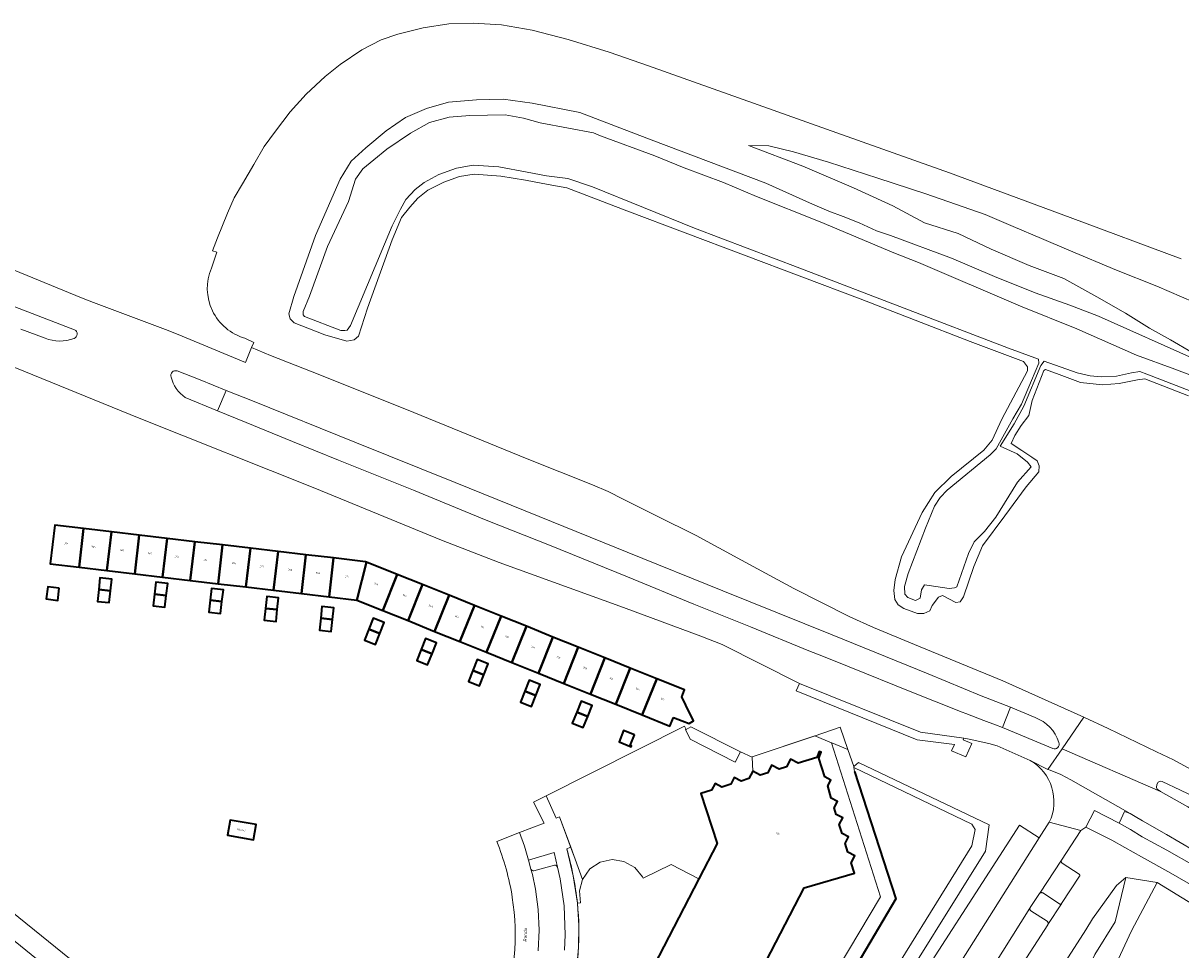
# Model space of a CAD drawing. Header units: metres. Extents: x 110065 to 112666, y 425872 to 427362.
# Tile 20 of 104: x 110404 to 110644, y 427043 to 427235. Entities that reach past the tile are written whole.
import ezdxf

# ---------------------------------------------------------------- set-up
doc = ezdxf.new("R2010")
doc.units = ezdxf.units.M
for name, color, linetype, lineweight in [('B-WE-GK-BESCHOEIING-G', 130, 'GK-BESCHOEIING', 35), ('B-WE-GR-GRAS-GV', 60, 'Continuous', 13), ('B-WE-GR-GROENVOORZIENING-GV', 80, 'Continuous', 18), ('B-WE-IE-TERREINAFSCHEIDING_KUNSTMATIG_HEKWERK-G', 20, 'IE-TERREINAFSCHEIDING-KUNSTMATIG', 18), ('B-WE-OG-BEBOUWING-GV', 7, 'Continuous', 35), ('B-WE-OG-BEBOUWING-T18', 10, 'Continuous', 18), ('B-WE-OG-BEBOUWING_STRAATNAAM-T35', 50, 'Continuous', 35), ('B-WE-OG-TERREIN_ERF-GV', 7, 'Continuous', 18), ('B-WE-OG-WATER-GV', 130, 'Continuous', 18), ('B-WE-VH-ONVERHARD-GV', 252, 'Continuous', 18), ('B-WE-VH-VERHARDING_ASFALT-GV', 252, 'Continuous', 18), ('B-WE-VH-VERHARDING_BETONSTRAATSTEEN-GV', 252, 'Continuous', 18), ('B-WE-VH-VERHARDING_GESLOTEN-GV', 7, 'Continuous', 18), ('B-WE-VH-VERHARDING_OPEN-GV', 252, 'Continuous', 18), ('B-WE-VH-VERHARDING_TEGEL-GV', 252, 'Continuous', 18)]:
    doc.layers.add(name, color=color, linetype=linetype, lineweight=lineweight)
doc.styles.add('NLCS-ISO-M200-T18', font='NLCS-ISO.ttf')
doc.styles.add('NLCS-ISO-M200-T35', font='NLCS-ISO.ttf')
doc.linetypes.add('GK-BESCHOEIING', pattern='A,30,-5,[1,NLCS.SHX,S=1,R=0,X=0,Y=0],-5', length=40)
doc.linetypes.add('IE-TERREINAFSCHEIDING-KUNSTMATIG', pattern='A,4,[82,NLCS.SHX,S=0.75,R=90,X=0,Y=0],4,-2', length=10)

msp = doc.modelspace()

# ---------------------------------------------------------------- linework, layer by layer
at = {"layer": 'B-WE-GK-BESCHOEIING-G', "flags": 128}
msp.add_lwpolyline([(110575.967, 427079.924), (110584.515, 427053.559), (110572.814, 427033.828)], dxfattribs=at)
at = {"layer": 'B-WE-GR-GRAS-GV', "flags": 128}
for points in [[(110643.646, 427186.218), (110620.621, 427194.765), (110595.593, 427203.987), (110570.16, 427213.045), (110555.949, 427218.094), (110533.282, 427226.214), (110525.118, 427229.026), (110516.587, 427231.663), (110509.127, 427233.583), (110502.832, 427234.66), (110496.913, 427235.033), (110491.906, 427234.863), (110486.59, 427234.079), (110481.329, 427232.766), (110477.837, 427231.543), (110473.862, 427229.508), (110469.404, 427226.459), (110466.244, 427223.994), (110462.351, 427220.327), (110459.033, 427216.687), (110456.001, 427212.642), (110453.662, 427209.475), (110451.487, 427205.741), (110449.163, 427201.759), (110447.426, 427198.825), (110446.035, 427195.668), (110443.984, 427190.565), (110442.913, 427187.882), (110443.83, 427187.581), (110442.69, 427184.259, 0.4502161), (110449.65, 427169.741), (110451.466, 427168.857), (110451.033, 427167.802), (110454.966, 427166.189), (110465.179, 427162.176), (110484.616, 427154.375), (110508.13, 427144.713), (110521.659, 427139.333), (110524.903, 427137.944), (110527.996, 427136.364), (110534.906, 427132.903), (110543.115, 427128.841), (110552.547, 427123.721), (110563.393, 427117.847), (110574.962, 427112.016), (110579.886, 427109.762), (110588.357, 427106.272), (110606.673, 427098.769), (110623.457, 427091.183), (110628.512, 427088.834), (110638.507, 427084.028), (110642.038, 427082.368), (110648.491, 427078.816)], [(110584.387, 427028.864), (110610.157, 427068.804), (110614.196, 427066.178), (110616.305, 427069.412, 0.3894589), (110612.37, 427082.243), (110605.5, 427085.248), (110603.784, 427085.732), (110599.723, 427086.664), (110598.591, 427086.827), (110598.464, 427086.499), (110600.243, 427085.78), (110599.026, 427082.982), (110596.066, 427084.236), (110596.629, 427085.573), (110588.947, 427086.513), (110563.877, 427096.641), (110564.541, 427098.173), (110548.543, 427106.262), (110544.079, 427108.024), (110528.094, 427113.905), (110502.344, 427123.268), (110490.402, 427127.916), (110464.149, 427138.646), (110427.748, 427153.198), (110400.122, 427164.454)], [(110502.625, 427029.583, 0.1299944), (110505.031, 427053.845, 0.0590484), (110501.812, 427065.45), (110506.557, 427067.324), (110511.614, 427069.23), (110509.461, 427073.615), (110512.038, 427074.911), (110540.735, 427089.346), (110541.037, 427088.677), (110541.999, 427089.184), (110552.301, 427084.013), (110554.77, 427082.928), (110554.768, 427083.001), (110567.738, 427087.325), (110571.183, 427085.906), (110571.273, 427085.869), (110574.571, 427084.506), (110575.792, 427080.999), (110576.777, 427081.779), (110603.814, 427068.868), (110603.058, 427063.42), (110581.857, 427029.455)]]:
    msp.add_lwpolyline(points, format="xyb", dxfattribs=at)
for points in [[(110645.133, 427157.793), (110636.074, 427161.296), (110636.074, 427161.296), (110636.074, 427161.296), (110634.568, 427161.132), (110630.766, 427160.348), (110627.342, 427160.061), (110622.771, 427160.567), (110618.345, 427162.215), (110615.484, 427163.226), (110615.143, 427163.072), (110612.744, 427156.815), (110612.039, 427153.727), (110610.491, 427151.662), (110609.133, 427149.599), (110608.381, 427147.919), (110610.636, 427146.448), (110612.7, 427145.09), (110613.77, 427144.297), (110614.195, 427143.31), (110614.127, 427142.016), (110611.518, 427138.955), (110607.101, 427132.914), (110602.456, 427126.682), (110600.654, 427122.446), (110598.522, 427116.114), (110597.805, 427115.082), (110596.93, 427114.963), (110594.181, 427116.393), (110593.346, 427116.083), (110592.062, 427114.324), (110591.536, 427113.217), (110590.282, 427112.715), (110588.97, 427112.721), (110586.171, 427113.697), (110585.008, 427114.507), (110584.316, 427115.607), (110584.093, 427117.45), (110584.346, 427119.733), (110585.67, 427124.425), (110589.992, 427133.635), (110592.606, 427137.762), (110595.943, 427141.062), (110602.709, 427146.538), (110604.444, 427148.598), (110606.436, 427152.987), (110611.762, 427162.977), (110611.795, 427163.819), (110610.951, 427164.917), (110599.886, 427169.031), (110577.084, 427177.911), (110528.742, 427196.162), (110516.372, 427200.895), (110512.442, 427201.578), (110507.789, 427202.467), (110502.644, 427203.349), (110497.121, 427203.733), (110494.073, 427203.274), (110490.844, 427202.111), (110487.558, 427200.402), (110485.475, 427198.782), (110483.812, 427196.869), (110482.07, 427194.762), (110480.132, 427190.119), (110475.012, 427175.939), (110473.181, 427170.181), (110472.249, 427169.422), (110470.772, 427169.115), (110466.196, 427170.42), (110459.831, 427172.904), (110459.027, 427173.737), (110458.725, 427174.768), (110459.799, 427178.352), (110464.292, 427191.042), (110469.396, 427202.719), (110471.688, 427206.425), (110474.724, 427209.167), (110478.926, 427212.691), (110482.906, 427215.456), (110487.23, 427217.312), (110491.828, 427218.67), (110497.616, 427219.167), (110503.172, 427219.283), (110509.156, 427218.443), (110519.037, 427216.539), (110533.786, 427210.845), (110557.59, 427201.879), (110567.274, 427197.5), (110570.637, 427196.081), (110573.581, 427194.989), (110576.912, 427193.635), (110580.502, 427192.006), (110583.402, 427191.023), (110596.027, 427186.322), (110604.976, 427182.495), (110613.389, 427179.169), (110620.535, 427176.584), (110626.497, 427174.295), (110646.562, 427165.32)], [(110645.93, 427166.756), (110641.388, 427169.426), (110637.034, 427171.846), (110632.12, 427174.907), (110626.158, 427178.302), (110619.303, 427182.139), (110612.149, 427184.781), (110604.258, 427188.218), (110597.398, 427191.424), (110590.439, 427193.637), (110583.865, 427197.14), (110575.767, 427200.929), (110565.248, 427205.394), (110553.965, 427209.707), (110558.218, 427209.64), (110563.306, 427208.381), (110570.577, 427206.214), (110580.763, 427202.91), (110590.699, 427199.662), (110602.995, 427195.352), (110608.808, 427192.896), (110614.666, 427190.372), (110620.337, 427188.017), (110630.243, 427183.861), (110638.566, 427180.551), (110646.241, 427177.238)], [(110353.505, 427089.575), (110479.183, 426987.88)], [(110650.936, 427053.407), (110641.495, 427058.88), (110635.427, 427062.261), (110631.96, 427064.214), (110629.228, 427065.705), (110623.887, 427068.422), (110622.837, 427067.705), (110618.832, 427061.586), (110618.788, 427061.483), (110618.772, 427061.408), (110618.769, 427061.331), (110618.778, 427061.255), (110618.799, 427061.181), (110618.833, 427061.112), (110618.877, 427061.049), (110618.931, 427060.994), (110618.993, 427060.949), (110622.501, 427058.671), (110622.539, 427058.64), (110622.571, 427058.603), (110622.596, 427058.561), (110622.615, 427058.516), (110622.627, 427058.469), (110622.631, 427058.42), (110622.627, 427058.371), (110622.615, 427058.323), (110622.596, 427058.278), (110622.57, 427058.237), (110618.856, 427052.595), (110618.828, 427052.556), (110618.799, 427052.519), (110616.005, 427048.241), (110615.982, 427048.202), (110603.605, 427029.021)], [(110612.176, 427028.952), (110623.852, 427047.167), (110625.246, 427049.432), (110630.206, 427056.292), (110632.188, 427057.992), (110638.683, 427056.935), (110645.942, 427052.447)], [(110645.942, 427052.447), (110638.683, 427056.935), (110633.37, 427046.933), (110630.19, 427040.059), (110622.29, 427023.248), (110625.134, 427021.631), (110630.388, 427019.242), (110631.398, 427018.732), (110631.952, 427018.453), (110641.105, 427032.393), (110641.953, 427033.309), (110642.456, 427033.557), (110642.812, 427033.733), (110643.202, 427033.709), (110644.682, 427033.36)]]:
    msp.add_lwpolyline(points, dxfattribs=at)
for points in [[(110415.285, 427122.269), (110409.257, 427122.98), (110410.231, 427130.977), (110416.224, 427130.274), (110421.985, 427129.599), (110427.746, 427128.923), (110433.506, 427128.247), (110439.267, 427127.572), (110445.027, 427126.896), (110450.779, 427126.222), (110456.531, 427125.547), (110462.275, 427124.873), (110468.019, 427124.2), (110474.641, 427123.423), (110474.823, 427123.35), (110481.198, 427120.788), (110486.45, 427118.677), (110491.955, 427116.464), (110497.205, 427114.354), (110502.707, 427112.143), (110507.961, 427110.031), (110513.468, 427107.818), (110518.722, 427105.706), (110524.227, 427103.494), (110529.485, 427101.38), (110534.994, 427099.166), (110540.741, 427096.856), (110540.165, 427095.404), (110541.004, 427093.687), (110542.603, 427090.413), (110541.654, 427089.916), (110540.256, 427090.438), (110538.475, 427091.123), (110538.468, 427091.106), (110537.715, 427089.347), (110531.977, 427091.659), (110526.469, 427093.878), (110521.213, 427095.995), (110515.709, 427098.212), (110510.458, 427100.328), (110504.953, 427102.546), (110499.7, 427104.662), (110494.2, 427106.878), (110488.952, 427108.992), (110483.449, 427111.209), (110478.198, 427113.324), (110472.854, 427115.477), (110467.076, 427116.159), (110461.332, 427116.836), (110455.589, 427117.514), (110449.837, 427118.192), (110444.086, 427118.871), (110438.326, 427119.55), (110432.566, 427120.23), (110426.806, 427120.91), (110421.046, 427121.589), (110415.285, 427122.269), (110415.285, 427122.269)], [(110421.781, 427117.38), (110421.515, 427114.938), (110419.074, 427115.204), (110419.34, 427117.646), (110419.606, 427120.087), (110422.047, 427119.821), (110421.781, 427117.38), (110421.781, 427117.38)], [(110433.356, 427116.435), (110433.071, 427113.985), (110430.636, 427114.266), (110430.922, 427116.716), (110431.207, 427119.165), (110433.642, 427118.884), (110433.356, 427116.435), (110433.356, 427116.435)], [(110411.178, 427117.921), (110410.872, 427115.415), (110408.493, 427115.733), (110408.797, 427118.212), (110411.178, 427117.921), (110411.178, 427117.921)], [(110444.882, 427115.146), (110444.593, 427112.699), (110442.158, 427112.992), (110442.447, 427115.439), (110442.736, 427117.886), (110445.171, 427117.593), (110444.882, 427115.146), (110444.882, 427115.146)], [(110456.357, 427113.488), (110456.084, 427111.046), (110453.659, 427111.298), (110453.933, 427113.749), (110454.207, 427116.201), (110456.63, 427115.93), (110456.357, 427113.488), (110456.357, 427113.488)], [(110467.787, 427111.428), (110467.535, 427108.987), (110465.104, 427109.257), (110465.356, 427111.698), (110465.608, 427114.138), (110468.039, 427113.868), (110467.787, 427111.428), (110467.787, 427111.428)], [(110477.595, 427108.549), (110476.68, 427106.274), (110474.414, 427107.187), (110475.329, 427109.462), (110476.244, 427111.738), (110478.509, 427110.824), (110477.595, 427108.549), (110477.595, 427108.549)], [(110488.419, 427104.312), (110487.505, 427102.037), (110485.239, 427102.95), (110486.154, 427105.225), (110487.068, 427107.5), (110489.334, 427106.587), (110488.419, 427104.312), (110488.419, 427104.312)], [(110499.152, 427100), (110498.245, 427097.721), (110495.976, 427098.626), (110496.883, 427100.905), (110497.789, 427103.183), (110500.058, 427102.278), (110499.152, 427100), (110499.152, 427100)], [(110509.91, 427095.665), (110509.003, 427093.387), (110506.734, 427094.292), (110507.641, 427096.571), (110508.547, 427098.849), (110510.816, 427097.944), (110509.91, 427095.665), (110509.91, 427095.665)], [(110520.659, 427091.325), (110519.746, 427089.042), (110517.476, 427089.957), (110518.389, 427092.24), (110519.302, 427094.522), (110521.572, 427093.607), (110520.659, 427091.325), (110520.659, 427091.325)], [(110530.333, 427087.515), (110529.48, 427085.343), (110529.754, 427085.24), (110529.678, 427085.049), (110527.152, 427086.091), (110528.095, 427088.423), (110530.333, 427087.515), (110530.333, 427087.515)], [(110603.814, 427068.868), (110576.777, 427081.779), (110575.792, 427080.999), (110575.829, 427080.775), (110600.265, 427069.059), (110600.976, 427067.935), (110600.238, 427064.527), (110579.165, 427030.568), (110581.73, 427029.252), (110581.857, 427029.455), (110603.058, 427063.42), (110603.814, 427068.868), (110603.814, 427068.868)], [(110633.076, 427071.214), (110631.905, 427071.64), (110630.857, 427069.376), (110630.801, 427069.265), (110633.096, 427067.896), (110635.527, 427066.431), (110640.681, 427063.618), (110651.829, 427057.282), (110659.189, 427052.55), (110660.711, 427054.659), (110658.354, 427056.237), (110651.936, 427060.232), (110640.608, 427066.884), (110635.62, 427069.747), (110634.076, 427070.618), (110633.076, 427071.214), (110633.076, 427071.214)], [(110446.064, 427066.722), (110446.604, 427069.893), (110451.989, 427068.992), (110451.444, 427065.816), (110446.064, 427066.722), (110446.064, 427066.722)], [(110618.222, 427025.742), (110625.757, 427042.004), (110629.919, 427048.804), (110632.188, 427057.992), (110630.206, 427056.292), (110625.246, 427049.432), (110623.852, 427047.167), (110612.176, 427028.952), (110617.93, 427025.922), (110618.222, 427025.742), (110618.222, 427025.742)]]:
    msp.add_lwpolyline(points, close=True, dxfattribs=at)
at = {"layer": 'B-WE-GR-GROENVOORZIENING-GV', "flags": 128}
for points in [[(110646.562, 427165.32), (110626.497, 427174.295), (110620.535, 427176.584), (110613.389, 427179.169), (110604.976, 427182.495), (110596.027, 427186.322), (110583.402, 427191.023), (110580.502, 427192.006), (110576.912, 427193.635), (110573.581, 427194.989), (110570.637, 427196.081), (110567.274, 427197.5), (110557.59, 427201.879), (110533.786, 427210.845), (110519.037, 427216.539), (110509.156, 427218.443), (110503.172, 427219.283), (110497.616, 427219.167), (110491.828, 427218.67), (110487.23, 427217.312), (110482.906, 427215.456), (110478.926, 427212.691), (110474.724, 427209.167), (110471.688, 427206.425), (110469.396, 427202.719), (110464.292, 427191.042), (110459.799, 427178.352), (110458.725, 427174.768), (110459.027, 427173.737), (110459.831, 427172.904), (110466.196, 427170.42), (110470.772, 427169.115), (110472.249, 427169.422), (110473.181, 427170.181), (110475.012, 427175.939), (110480.132, 427190.119), (110482.07, 427194.762), (110483.812, 427196.869), (110485.475, 427198.782), (110487.558, 427200.402), (110490.844, 427202.111), (110494.073, 427203.274), (110497.121, 427203.733), (110502.644, 427203.349), (110507.789, 427202.467), (110512.442, 427201.578), (110516.372, 427200.895), (110528.742, 427196.162), (110577.084, 427177.911), (110599.886, 427169.031), (110610.951, 427164.917), (110611.795, 427163.819), (110611.762, 427162.977), (110606.436, 427152.987), (110604.444, 427148.598), (110602.709, 427146.538), (110595.943, 427141.062), (110592.606, 427137.762), (110589.992, 427133.635), (110585.67, 427124.425), (110584.346, 427119.733), (110584.093, 427117.45), (110584.316, 427115.607), (110585.008, 427114.507), (110586.171, 427113.697), (110588.97, 427112.721), (110590.282, 427112.715), (110591.536, 427113.217), (110592.062, 427114.324), (110593.346, 427116.083), (110594.181, 427116.393), (110596.93, 427114.963), (110597.805, 427115.082), (110598.522, 427116.114), (110600.654, 427122.446), (110602.456, 427126.682), (110607.101, 427132.914), (110611.518, 427138.955), (110614.127, 427142.016), (110614.195, 427143.31), (110613.77, 427144.297), (110612.7, 427145.09), (110610.636, 427146.448), (110608.381, 427147.919), (110609.133, 427149.599), (110610.491, 427151.662), (110612.039, 427153.727), (110612.744, 427156.815), (110615.143, 427163.072), (110615.484, 427163.226), (110618.345, 427162.215), (110622.771, 427160.567), (110627.342, 427160.061), (110630.766, 427160.348), (110634.568, 427161.132), (110636.074, 427161.296), (110636.074, 427161.296), (110636.074, 427161.296), (110645.133, 427157.793)], [(110645.639, 427158.761), (110636.521, 427162.319), (110635.029, 427162.845), (110633.305, 427162.561), (110630.226, 427161.895), (110627.105, 427161.762), (110624.782, 427161.939), (110622.076, 427162.532), (110615.235, 427164.986), (110614.541, 427164.107), (110611.054, 427155.669), (110609.055, 427152.022), (110606.096, 427147.389), (110609.644, 427145.8), (110611.81, 427144.019), (110612.572, 427143.084), (110609.705, 427139.895), (110605.224, 427132.639), (110602.888, 427129.709), (110600.712, 427127.512), (110599.533, 427125.156), (110597.151, 427118.239), (110596.672, 427118.022), (110595.579, 427117.872), (110591.388, 427118.494), (110590.43, 427118.602), (110589.826, 427117.583), (110589.529, 427115.864), (110588.58, 427115.401), (110586.978, 427115.977), (110586.396, 427116.709), (110586.311, 427118.269), (110587.097, 427120.951), (110590.673, 427130.346), (110592.549, 427134.924), (110593.684, 427136.736), (110595.122, 427138.255), (110604.023, 427145.547), (110605.325, 427146.822), (110608.715, 427153.009), (110610.561, 427156.104), (110612.64, 427160.991), (110614.138, 427164.556), (110614.076, 427165.402), (110614.076, 427165.402), (110614.076, 427165.402), (110607.824, 427167.645), (110564.617, 427184.228), (110542.804, 427192.558), (110521.637, 427201.078), (110516.545, 427202.857), (110512.138, 427203.383), (110508.111, 427204.138), (110502.261, 427205.232), (110496.942, 427205.605), (110493.449, 427204.993), (110489.804, 427203.697), (110486.767, 427202.022), (110484.946, 427200.576), (110482.973, 427198.485), (110481.874, 427196.471), (110480.169, 427193.05), (110471.497, 427172.376), (110470.852, 427171.426), (110470.321, 427171.311), (110469.485, 427171.31), (110461.961, 427174.264), (110461.694, 427174.605), (110461.694, 427175.289), (110463.057, 427178.481), (110466.729, 427188.779), (110471.085, 427198.052), (110472.561, 427202.688), (110474.04, 427204.855), (110476.354, 427206.681), (110479.048, 427208.887), (110483.977, 427212.259), (110487.888, 427214.416), (110491.989, 427215.578), (110496.228, 427215.923), (110503.576, 427216.04), (110507.352, 427215.376), (110510.794, 427214.367), (110516.697, 427213.259), (110521.856, 427212.294), (110523.326, 427211.692), (110534.606, 427207.529), (110540.642, 427205.053), (110548.77, 427202.01), (110555.621, 427199.104), (110568.856, 427193.878), (110584.076, 427187.431), (110589.199, 427185.459), (110610.355, 427176.354), (110621.996, 427171.693), (110634.405, 427166.254), (110642.339, 427163.355), (110649.757, 427160.492)]]:
    msp.add_lwpolyline(points, dxfattribs=at)
for points in [[(110569.143, 427103.916), (110574.854, 427101.637), (110587.457, 427096.539), (110598.259, 427092.276), (110599.008, 427091.982), (110602.749, 427090.513), (110605.134, 427089.646), (110606.578, 427089.03), (110608.238, 427093.249), (110602.161, 427095.644), (110591.237, 427100.189), (110571.328, 427108.249), (110548.646, 427117.385), (110528.867, 427125.429), (110510.598, 427132.814), (110493.2, 427139.857), (110472.408, 427148.182), (110451.218, 427156.731), (110445.765, 427158.914), (110443.984, 427154.69), (110449.872, 427152.239), (110459.485, 427148.301), (110469.038, 427144.464), (110484.549, 427138.245), (110499.61, 427132.052), (110512.768, 427126.838), (110528.908, 427120.277), (110542.643, 427114.643), (110554.366, 427109.942), (110566.498, 427104.972), (110569.143, 427103.916), (110569.143, 427103.916)], [(110571.076, 427034.72), (110572.814, 427033.828), (110584.515, 427053.559), (110575.967, 427079.924), (110575.829, 427080.775), (110575.792, 427080.999), (110574.571, 427084.506), (110571.273, 427085.869), (110571.183, 427085.906), (110581.325, 427053.964), (110570.449, 427035.66), (110571.293, 427035.17), (110571.076, 427034.72), (110571.076, 427034.72)]]:
    msp.add_lwpolyline(points, close=True, dxfattribs=at)
msp.add_lwpolyline([(110508.405, 427061.588), (110508.902, 427059.712, 0.4160099), (110509.517, 427059.358), (110513.761, 427060.516, -0.4259234), (110514.38, 427060.146), (110513.687, 427063.175)], format="xyb", close=True, dxfattribs=at)
at = {"layer": 'B-WE-IE-TERREINAFSCHEIDING_KUNSTMATIG_HEKWERK-G', "flags": 128}
for points in [[(110541.037, 427088.677), (110540.735, 427089.346), (110512.038, 427074.911), (110514.134, 427070.257), (110514.827, 427070.539), (110517.709, 427062.684)], [(110575.792, 427080.999), (110574.571, 427084.506), (110572.957, 427089.142), (110567.553, 427087.263), (110554.768, 427083.001), (110554.77, 427082.928), (110552.301, 427084.013)], [(110516.942, 427064.163), (110516.327, 427063.943)], [(110518.533, 427052.64), (110519.184, 427052.738), (110518.949, 427055.246), (110519.584, 427057.573), (110521.094, 427059.761), (110523.229, 427061.139), (110525.718, 427061.679), (110528.184, 427061.3), (110530.409, 427060.058), (110532.048, 427058.134), (110532.188, 427057.865), (110537.941, 427060.676), (110543.682, 427057.704)]]:
    msp.add_lwpolyline(points, dxfattribs=at)
at = {"layer": 'B-WE-IE-TERREINAFSCHEIDING_KUNSTMATIG_HEKWERK-G', "extrusion": (0, 0, -1)}
msp.add_arc((-110447.797, 427044.701), 71.181, 164.31644, 173.59644, dxfattribs=at)
at = {"layer": 'B-WE-IE-TERREINAFSCHEIDING_KUNSTMATIG_HEKWERK-G'}
msp.add_arc((110460.56, 427046.531), 58.294, 345.95785, 6.01528, dxfattribs=at)
at = {"layer": 'B-WE-OG-BEBOUWING-GV', "flags": 128}
for points in [[(110415.285, 427122.269), (110416.224, 427130.274), (110410.231, 427130.977), (110409.257, 427122.98), (110415.285, 427122.269), (110415.285, 427122.269)], [(110421.046, 427121.589), (110421.985, 427129.599), (110416.224, 427130.274), (110415.285, 427122.269), (110421.046, 427121.589), (110421.046, 427121.589)], [(110426.806, 427120.91), (110427.746, 427128.923), (110421.985, 427129.599), (110421.046, 427121.589), (110426.806, 427120.91), (110426.806, 427120.91)], [(110432.566, 427120.23), (110433.506, 427128.247), (110427.746, 427128.923), (110426.806, 427120.91), (110432.566, 427120.23), (110432.566, 427120.23)], [(110438.326, 427119.55), (110439.267, 427127.572), (110433.506, 427128.247), (110432.566, 427120.23), (110438.326, 427119.55), (110438.326, 427119.55)], [(110444.086, 427118.871), (110445.027, 427126.896), (110439.267, 427127.572), (110438.326, 427119.55), (110444.086, 427118.871), (110444.086, 427118.871)], [(110449.837, 427118.192), (110450.779, 427126.222), (110445.027, 427126.896), (110444.086, 427118.871), (110449.837, 427118.192), (110449.837, 427118.192)], [(110455.589, 427117.514), (110456.531, 427125.547), (110450.779, 427126.222), (110449.837, 427118.192), (110455.589, 427117.514), (110455.589, 427117.514)], [(110461.332, 427116.836), (110462.275, 427124.873), (110456.531, 427125.547), (110455.589, 427117.514), (110461.332, 427116.836), (110461.332, 427116.836)], [(110467.076, 427116.159), (110468.019, 427124.2), (110462.275, 427124.873), (110461.332, 427116.836), (110467.076, 427116.159), (110467.076, 427116.159)], [(110472.854, 427115.477), (110474.823, 427123.35), (110474.641, 427123.423), (110468.019, 427124.2), (110467.076, 427116.159), (110472.854, 427115.477), (110472.854, 427115.477)], [(110478.198, 427113.324), (110481.198, 427120.788), (110474.823, 427123.35), (110472.854, 427115.477), (110478.198, 427113.324), (110478.198, 427113.324)], [(110483.449, 427111.209), (110486.45, 427118.677), (110481.198, 427120.788), (110478.198, 427113.324), (110483.449, 427111.209), (110483.449, 427111.209)], [(110419.34, 427117.646), (110421.781, 427117.38), (110422.047, 427119.821), (110419.606, 427120.087), (110419.34, 427117.646), (110419.34, 427117.646)], [(110430.922, 427116.716), (110433.356, 427116.435), (110433.642, 427118.884), (110431.207, 427119.165), (110430.922, 427116.716), (110430.922, 427116.716)], [(110488.952, 427108.992), (110491.955, 427116.464), (110486.45, 427118.677), (110483.449, 427111.209), (110488.952, 427108.992), (110488.952, 427108.992)], [(110411.178, 427117.921), (110408.797, 427118.212), (110408.493, 427115.733), (110410.872, 427115.415), (110411.178, 427117.921), (110411.178, 427117.921)], [(110421.781, 427117.38), (110419.34, 427117.646), (110419.074, 427115.204), (110421.515, 427114.938), (110421.781, 427117.38), (110421.781, 427117.38)], [(110433.356, 427116.435), (110430.922, 427116.716), (110430.636, 427114.266), (110433.071, 427113.985), (110433.356, 427116.435), (110433.356, 427116.435)], [(110442.447, 427115.439), (110444.882, 427115.146), (110445.171, 427117.593), (110442.736, 427117.886), (110442.447, 427115.439), (110442.447, 427115.439)], [(110453.933, 427113.749), (110456.357, 427113.488), (110456.63, 427115.93), (110454.207, 427116.201), (110453.933, 427113.749), (110453.933, 427113.749)], [(110494.2, 427106.878), (110497.205, 427114.354), (110491.955, 427116.464), (110488.952, 427108.992), (110494.2, 427106.878), (110494.2, 427106.878)], [(110444.882, 427115.146), (110442.447, 427115.439), (110442.158, 427112.992), (110444.593, 427112.699), (110444.882, 427115.146), (110444.882, 427115.146)], [(110456.357, 427113.488), (110453.933, 427113.749), (110453.659, 427111.298), (110456.084, 427111.046), (110456.357, 427113.488), (110456.357, 427113.488)], [(110465.356, 427111.698), (110467.787, 427111.428), (110468.039, 427113.868), (110465.608, 427114.138), (110465.356, 427111.698), (110465.356, 427111.698)], [(110499.7, 427104.662), (110502.707, 427112.143), (110497.205, 427114.354), (110494.2, 427106.878), (110499.7, 427104.662), (110499.7, 427104.662)], [(110467.787, 427111.428), (110465.356, 427111.698), (110465.104, 427109.257), (110467.535, 427108.987), (110467.787, 427111.428), (110467.787, 427111.428)], [(110475.329, 427109.462), (110477.595, 427108.549), (110478.509, 427110.824), (110476.244, 427111.738), (110475.329, 427109.462), (110475.329, 427109.462)], [(110504.953, 427102.546), (110507.961, 427110.031), (110502.707, 427112.143), (110499.7, 427104.662), (110504.953, 427102.546), (110504.953, 427102.546)], [(110477.595, 427108.549), (110475.329, 427109.462), (110474.414, 427107.187), (110476.68, 427106.274), (110477.595, 427108.549), (110477.595, 427108.549)], [(110510.458, 427100.328), (110513.468, 427107.818), (110507.961, 427110.031), (110504.953, 427102.546), (110510.458, 427100.328), (110510.458, 427100.328)], [(110486.154, 427105.225), (110488.419, 427104.312), (110489.334, 427106.587), (110487.068, 427107.5), (110486.154, 427105.225), (110486.154, 427105.225)], [(110515.709, 427098.212), (110518.722, 427105.706), (110513.468, 427107.818), (110510.458, 427100.328), (110515.709, 427098.212), (110515.709, 427098.212)], [(110488.419, 427104.312), (110486.154, 427105.225), (110485.239, 427102.95), (110487.505, 427102.037), (110488.419, 427104.312), (110488.419, 427104.312)], [(110521.213, 427095.995), (110524.227, 427103.494), (110518.722, 427105.706), (110515.709, 427098.212), (110521.213, 427095.995), (110521.213, 427095.995)], [(110496.883, 427100.905), (110499.152, 427100), (110500.058, 427102.278), (110497.789, 427103.183), (110496.883, 427100.905), (110496.883, 427100.905)], [(110526.469, 427093.878), (110529.485, 427101.38), (110524.227, 427103.494), (110521.213, 427095.995), (110526.469, 427093.878), (110526.469, 427093.878)], [(110499.152, 427100), (110496.883, 427100.905), (110495.976, 427098.626), (110498.245, 427097.721), (110499.152, 427100), (110499.152, 427100)], [(110531.977, 427091.659), (110534.994, 427099.166), (110529.485, 427101.38), (110526.469, 427093.878), (110531.977, 427091.659), (110531.977, 427091.659)], [(110538.475, 427091.123), (110540.256, 427090.438), (110541.654, 427089.916), (110542.603, 427090.413), (110541.004, 427093.687), (110540.165, 427095.404), (110540.741, 427096.856), (110534.994, 427099.166), (110531.977, 427091.659), (110537.715, 427089.347), (110538.468, 427091.106), (110538.475, 427091.123), (110538.475, 427091.123)], [(110507.641, 427096.571), (110509.91, 427095.665), (110510.816, 427097.944), (110508.547, 427098.849), (110507.641, 427096.571), (110507.641, 427096.571)], [(110509.91, 427095.665), (110507.641, 427096.571), (110506.734, 427094.292), (110509.003, 427093.387), (110509.91, 427095.665), (110509.91, 427095.665)], [(110518.389, 427092.24), (110520.659, 427091.325), (110521.572, 427093.607), (110519.302, 427094.522), (110518.389, 427092.24), (110518.389, 427092.24)], [(110520.659, 427091.325), (110518.389, 427092.24), (110517.476, 427089.957), (110519.746, 427089.042), (110520.659, 427091.325), (110520.659, 427091.325)], [(110530.333, 427087.515), (110528.095, 427088.423), (110527.152, 427086.091), (110529.678, 427085.049), (110529.754, 427085.24), (110529.48, 427085.343), (110530.333, 427087.515), (110530.333, 427087.515)], [(110446.064, 427066.722), (110451.444, 427065.816), (110451.989, 427068.992), (110446.604, 427069.893), (110446.064, 427066.722), (110446.064, 427066.722)]]:
    msp.add_lwpolyline(points, close=True, dxfattribs=at)
msp.add_lwpolyline([(110556.676, 427038.771), (110565.482, 427055.833), (110575.913, 427058.856), (110575.244, 427061.023), (110575.99, 427062.494), (110574.568, 427063.214), (110574.011, 427065.019), (110574.711, 427066.4), (110573.376, 427067.076), (110572.794, 427068.96), (110573.518, 427070.317), (110572.151, 427071.045), (110571.735, 427072.392), (110572.442, 427073.745), (110571.102, 427074.445), (110570.428, 427076.965), (110571.051, 427078.16), (110569.792, 427078.815), (110568.549, 427082.714), (110569.044, 427083.948), (110569.044, 427083.948), (110569.044, 427083.948), (110568.647, 427084.107), (110568.152, 427082.873), (110564.269, 427081.66), (110562.668, 427082.485), (110561.853, 427080.905), (110560.332, 427080.429), (110558.771, 427081.241), (110557.964, 427079.69), (110556.41, 427079.204), (110554.864, 427080.009), (110554.064, 427078.471), (110552.467, 427077.972), (110550.995, 427078.7), (110550.301, 427077.295), (110548.469, 427076.723), (110547.052, 427077.464), (110546.312, 427076.049), (110544.118, 427075.363), (110547.461, 427065.005), (110543.682, 427057.704), (110527.154, 427025.76)], dxfattribs=at)
at = {"layer": 'B-WE-OG-TERREIN_ERF-GV', "flags": 128}
for points in [[(110541.037, 427088.677), (110540.735, 427089.346), (110512.038, 427074.911), (110514.134, 427070.257), (110514.827, 427070.539), (110517.141, 427064.232), (110519.584, 427057.573), (110521.094, 427059.761), (110523.229, 427061.139), (110525.718, 427061.679), (110528.184, 427061.3), (110530.409, 427060.058), (110532.048, 427058.134), (110532.188, 427057.865), (110537.941, 427060.676), (110543.682, 427057.704), (110547.461, 427065.005), (110544.118, 427075.363), (110546.312, 427076.049), (110547.052, 427077.464), (110548.469, 427076.723), (110550.301, 427077.295), (110550.995, 427078.7), (110552.467, 427077.972), (110554.064, 427078.471), (110554.864, 427080.009), (110554.77, 427082.928), (110552.301, 427084.013), (110551.238, 427081.903), (110541.921, 427086.644), (110540.928, 427088.619), (110541.037, 427088.677), (110541.037, 427088.677)], [(110552.301, 427084.013), (110541.999, 427089.184), (110541.037, 427088.677), (110540.928, 427088.619), (110541.921, 427086.644), (110551.238, 427081.903), (110552.301, 427084.013), (110552.301, 427084.013)], [(110519.584, 427057.573), (110517.141, 427064.232), (110516.942, 427064.163), (110516.327, 427063.943), (110517.659, 427058.336), (110518.533, 427052.64), (110519.184, 427052.738), (110518.949, 427055.246), (110519.584, 427057.573), (110519.584, 427057.573)]]:
    msp.add_lwpolyline(points, close=True, dxfattribs=at)
for points in [[(110570.449, 427035.66), (110581.325, 427053.964), (110571.183, 427085.906), (110571.183, 427085.906), (110571.183, 427085.906), (110567.738, 427087.325), (110554.768, 427083.001), (110554.77, 427082.928), (110554.864, 427080.009), (110556.41, 427079.204), (110557.964, 427079.69), (110558.771, 427081.241), (110560.332, 427080.429), (110561.853, 427080.905), (110562.668, 427082.485), (110564.269, 427081.66), (110568.152, 427082.873), (110568.647, 427084.107), (110569.044, 427083.948), (110568.549, 427082.714), (110569.792, 427078.815), (110571.051, 427078.16), (110570.428, 427076.965), (110571.102, 427074.445), (110572.442, 427073.745), (110571.735, 427072.392), (110572.151, 427071.045), (110573.518, 427070.317), (110572.794, 427068.96), (110573.376, 427067.076), (110574.711, 427066.4), (110574.011, 427065.019), (110574.568, 427063.214), (110575.99, 427062.494), (110575.244, 427061.023), (110575.913, 427058.856), (110565.482, 427055.833), (110556.676, 427038.771)], [(110527.154, 427025.76), (110543.682, 427057.704), (110537.941, 427060.676), (110532.188, 427057.865), (110532.048, 427058.134), (110530.409, 427060.058), (110528.184, 427061.3), (110528.184, 427061.3), (110528.184, 427061.3), (110525.718, 427061.679), (110523.229, 427061.139), (110521.094, 427059.761), (110519.584, 427057.573), (110518.949, 427055.246), (110519.184, 427052.738), (110518.533, 427052.64), (110518.835, 427048.012), (110518.768, 427043.374), (110518.333, 427038.757)]]:
    msp.add_lwpolyline(points, dxfattribs=at)
at = {"layer": 'B-WE-OG-WATER-GV', "flags": 128}
msp.add_lwpolyline([(110649.757, 427160.492), (110642.339, 427163.355), (110634.405, 427166.254), (110621.996, 427171.693), (110610.355, 427176.354), (110589.199, 427185.459), (110584.076, 427187.431), (110568.856, 427193.878), (110555.621, 427199.104), (110548.77, 427202.01), (110540.642, 427205.053), (110534.606, 427207.529), (110523.326, 427211.692), (110521.856, 427212.294), (110516.697, 427213.259), (110510.794, 427214.367), (110507.352, 427215.376), (110503.576, 427216.04), (110496.228, 427215.923), (110491.989, 427215.578), (110487.888, 427214.416), (110483.977, 427212.259), (110479.048, 427208.887), (110476.354, 427206.681), (110474.04, 427204.855), (110472.561, 427202.688), (110471.085, 427198.052), (110466.729, 427188.779), (110463.057, 427178.481), (110461.694, 427175.289), (110461.694, 427174.605), (110461.961, 427174.264), (110469.485, 427171.31), (110470.321, 427171.311), (110470.852, 427171.426), (110471.497, 427172.376), (110480.169, 427193.05), (110481.874, 427196.471), (110482.973, 427198.485), (110484.946, 427200.576), (110486.767, 427202.022), (110489.804, 427203.697), (110493.449, 427204.993), (110496.942, 427205.605), (110502.261, 427205.232), (110508.111, 427204.138), (110512.138, 427203.383), (110516.545, 427202.857), (110521.637, 427201.078), (110542.804, 427192.558), (110564.617, 427184.228), (110607.824, 427167.645), (110614.076, 427165.402), (110614.076, 427165.402), (110614.076, 427165.402), (110614.138, 427164.556), (110612.64, 427160.991), (110610.561, 427156.104), (110608.715, 427153.009), (110605.325, 427146.822), (110604.023, 427145.547), (110595.122, 427138.255), (110593.684, 427136.736), (110592.549, 427134.924), (110590.673, 427130.346), (110587.097, 427120.951), (110586.311, 427118.269), (110586.396, 427116.709), (110586.978, 427115.977), (110588.58, 427115.401), (110589.529, 427115.864), (110589.826, 427117.583), (110590.43, 427118.602), (110591.388, 427118.494), (110595.579, 427117.872), (110596.672, 427118.022), (110597.151, 427118.239), (110599.533, 427125.156), (110600.712, 427127.512), (110602.888, 427129.709), (110605.224, 427132.639), (110609.705, 427139.895), (110612.572, 427143.084), (110611.81, 427144.019), (110609.644, 427145.8), (110606.096, 427147.389), (110609.055, 427152.022), (110611.054, 427155.669), (110614.541, 427164.107), (110615.235, 427164.986), (110622.076, 427162.532), (110624.782, 427161.939), (110627.105, 427161.762), (110630.226, 427161.895), (110633.305, 427162.561), (110635.029, 427162.845), (110636.521, 427162.319), (110645.639, 427158.761)], dxfattribs=at)
msp.add_lwpolyline([(110600.265, 427069.059), (110575.829, 427080.775), (110575.967, 427079.924), (110584.515, 427053.559), (110572.814, 427033.828), (110571.304, 427031.282), (110561.708, 427015.102), (110564.398, 427014.447), (110563.963, 427013.671), (110565.988, 427012.532), (110566.605, 427013.618), (110569.483, 427013.948), (110577.769, 427027.91), (110579.165, 427030.568), (110600.238, 427064.527), (110600.976, 427067.935), (110600.265, 427069.059), (110600.265, 427069.059)], close=True, dxfattribs=at)
at = {"layer": 'B-WE-VH-ONVERHARD-GV', "flags": 128}
msp.add_lwpolyline([(110638.683, 427056.935), (110632.188, 427057.992), (110629.919, 427048.804), (110625.757, 427042.004), (110618.222, 427025.742), (110622.169, 427023.317), (110622.29, 427023.248), (110630.19, 427040.059), (110633.37, 427046.933), (110638.683, 427056.935), (110638.683, 427056.935)], close=True, dxfattribs=at)
at = {"layer": 'B-WE-VH-VERHARDING_ASFALT-GV', "flags": 128}
msp.add_lwpolyline([(110612.37, 427082.243, -0.3894589), (110616.305, 427069.412), (110622.837, 427067.705), (110623.887, 427068.422), (110625.649, 427071.885), (110630.801, 427069.265), (110630.857, 427069.376), (110631.905, 427071.64), (110633.076, 427071.214), (110620.781, 427078.204), (110618.664, 427079.299), (110616.46, 427080.205), (110616.004, 427080.373)], format="xyb", close=True, dxfattribs=at)
msp.add_lwpolyline([(110630.801, 427069.265), (110625.649, 427071.885), (110623.887, 427068.422), (110629.228, 427065.705), (110631.96, 427064.214), (110635.427, 427062.261), (110641.495, 427058.88), (110650.936, 427053.407), (110656.903, 427049.455), (110658.791, 427052.006), (110659.189, 427052.55), (110651.829, 427057.282), (110640.681, 427063.618), (110635.527, 427066.431), (110633.096, 427067.896), (110630.801, 427069.265), (110630.801, 427069.265)], close=True, dxfattribs=at)
at = {"layer": 'B-WE-VH-VERHARDING_BETONSTRAATSTEEN-GV', "flags": 128}
msp.add_lwpolyline([(110608.238, 427093.249), (110606.578, 427089.03), (110617.006, 427084.737, 0.703319), (110618.255, 427085.962, 0.238365), (110613.351, 427091.11)], format="xyb", close=True, dxfattribs=at)
for points in [[(110639.694, 427077.886), (110639.344, 427077.972), (110638.835, 427077.733), (110638.576, 427077.224), (110638.483, 427076.647), (110638.64, 427076.3), (110639.35, 427075.787), (110645.001, 427072.593), (110653.363, 427067.699), (110665.025, 427060.591), (110666.389, 427062.461), (110657.483, 427068.183), (110650.037, 427072.659), (110646.525, 427074.593), (110643.512, 427076.109), (110639.694, 427077.886), (110639.694, 427077.886)], [(110614.196, 427066.178), (110610.157, 427068.804), (110584.387, 427028.864), (110581.778, 427024.701), (110573.785, 427011.594), (110576.112, 427010.156), (110577.731, 427009.173), (110577.787, 427009.133), (110577.835, 427009.085), (110577.876, 427009.03), (110577.907, 427008.97), (110577.929, 427008.905), (110577.94, 427008.838), (110577.94, 427008.769), (110577.93, 427008.702), (110577.909, 427008.637), (110614.196, 427066.178), (110614.196, 427066.178)], [(110618.788, 427061.483), (110618.832, 427061.586), (110614.313, 427054.702), (110614.504, 427054.815), (110614.575, 427054.835), (110614.649, 427054.844), (110614.723, 427054.843), (110614.796, 427054.83), (110614.867, 427054.807), (110614.933, 427054.774), (110618.43, 427052.51), (110618.473, 427052.485), (110618.518, 427052.467), (110618.567, 427052.457), (110618.616, 427052.454), (110618.665, 427052.459), (110618.713, 427052.472), (110618.758, 427052.492), (110618.799, 427052.519), (110618.828, 427052.556), (110618.856, 427052.595), (110622.57, 427058.237), (110622.596, 427058.278), (110622.615, 427058.323), (110622.627, 427058.371), (110622.631, 427058.42), (110622.627, 427058.469), (110622.615, 427058.516), (110622.596, 427058.561), (110622.571, 427058.603), (110622.539, 427058.64), (110622.501, 427058.671), (110618.993, 427060.949), (110618.931, 427060.994), (110618.877, 427061.049), (110618.833, 427061.112), (110618.799, 427061.181), (110618.778, 427061.255), (110618.769, 427061.331), (110618.772, 427061.408), (110618.788, 427061.483), (110618.788, 427061.483)]]:
    msp.add_lwpolyline(points, close=True, dxfattribs=at)
msp.add_lwpolyline([(110510.419, 427042.805), (110510.596, 427047.063), (110510.407, 427051.32), (110509.854, 427055.546), (110509.201, 427058.584), (110508.902, 427059.712), (110508.405, 427061.588), (110507.548, 427064.477), (110506.557, 427067.324), (110501.812, 427065.45, -0.0590484), (110505.031, 427053.845, -0.1299944), (110502.625, 427029.583, -0.0623932)], format="xyb", dxfattribs=at)
msp.add_lwpolyline([(110603.605, 427029.021), (110615.982, 427048.202), (110616.005, 427048.241), (110616.037, 427048.326), (110616.054, 427048.415), (110616.057, 427048.505), (110616.045, 427048.595), (110616.018, 427048.682), (110615.977, 427048.763), (110615.923, 427048.836), (110615.858, 427048.899), (110612.501, 427051.062), (110612.443, 427051.104), (110612.392, 427051.154), (110612.349, 427051.212), (110612.315, 427051.275), (110612.291, 427051.343), (110612.274, 427051.47), (110612.276, 427051.512), (110612.276, 427051.512), (110612.276, 427051.512), (110612.305, 427051.641), (110579.406, 426999.242)], dxfattribs=at)
at = {"layer": 'B-WE-VH-VERHARDING_GESLOTEN-GV', "flags": 128}
msp.add_lwpolyline([(110400.122, 427164.454), (110427.748, 427153.198), (110464.149, 427138.646), (110490.402, 427127.916), (110502.344, 427123.268), (110528.094, 427113.905), (110544.079, 427108.024), (110548.543, 427106.262), (110564.541, 427098.173), (110589.61, 427088.122), (110598.591, 427086.827), (110599.723, 427086.664), (110603.784, 427085.732), (110605.5, 427085.248), (110612.37, 427082.243), (110616.004, 427080.373), (110618.94, 427084.632), (110623.457, 427091.183), (110606.673, 427098.769), (110588.357, 427106.272), (110579.886, 427109.762), (110574.962, 427112.016), (110563.393, 427117.847), (110552.547, 427123.721), (110543.115, 427128.841), (110534.906, 427132.903), (110527.996, 427136.364), (110524.903, 427137.944), (110521.659, 427139.333), (110508.13, 427144.713), (110484.616, 427154.375), (110465.179, 427162.176), (110454.966, 427166.189), (110451.033, 427167.802), (110449.753, 427164.684), (110436.643, 427170.135), (110433.724, 427171.349), (110418.247, 427177.127), (110415.787, 427178.098), (110401.83, 427183.824)], dxfattribs=at)
msp.add_lwpolyline([(110387.219, 427181.938), (110404.652, 427175.224), (110414.343, 427171.492, -0.6887202), (110414.231, 427169.706, -0.1871348), (110408.23, 427169.737), (110403.207, 427171.624)], format="xyb", dxfattribs=at)
msp.add_lwpolyline([(110437.272, 427157.483, -0.184529), (110434.347, 427161.673, -0.6157155), (110435.599, 427162.966), (110440.351, 427161.082), (110445.765, 427158.914), (110451.218, 427156.731), (110472.408, 427148.182), (110493.2, 427139.857), (110510.598, 427132.814), (110528.867, 427125.429), (110548.646, 427117.385), (110571.328, 427108.249), (110591.237, 427100.189), (110602.161, 427095.644), (110608.238, 427093.249), (110613.351, 427091.11, -0.238365), (110618.255, 427085.962, -0.703319), (110617.006, 427084.737), (110606.578, 427089.03), (110605.134, 427089.646), (110602.749, 427090.513), (110599.008, 427091.982), (110598.259, 427092.276), (110587.457, 427096.539), (110574.854, 427101.637), (110569.143, 427103.916), (110566.498, 427104.972), (110554.366, 427109.942), (110542.643, 427114.643), (110528.908, 427120.277), (110512.768, 427126.838), (110499.61, 427132.052), (110484.549, 427138.245), (110469.038, 427144.464), (110459.485, 427148.301), (110449.872, 427152.239), (110443.984, 427154.69)], format="xyb", close=True, dxfattribs=at)
for points in [[(110628.512, 427088.834), (110623.457, 427091.183), (110618.94, 427084.632), (110639.35, 427075.787), (110638.64, 427076.3), (110638.483, 427076.647), (110638.576, 427077.224), (110638.835, 427077.733), (110639.344, 427077.972), (110639.694, 427077.886), (110643.512, 427076.109), (110646.525, 427074.593), (110650.037, 427072.659), (110657.483, 427068.183), (110666.389, 427062.461), (110669.099, 427066.075), (110660.876, 427071.398), (110648.491, 427078.816), (110642.038, 427082.368), (110638.507, 427084.028), (110628.512, 427088.834), (110628.512, 427088.834)], [(110639.35, 427075.787), (110618.94, 427084.632), (110616.004, 427080.373), (110616.46, 427080.205), (110618.664, 427079.299), (110620.781, 427078.204), (110633.076, 427071.214), (110634.076, 427070.618), (110635.62, 427069.747), (110640.608, 427066.884), (110651.936, 427060.232), (110658.354, 427056.237), (110660.711, 427054.659), (110661.095, 427055.187), (110665.025, 427060.591), (110653.363, 427067.699), (110645.001, 427072.593), (110639.35, 427075.787), (110639.35, 427075.787)]]:
    msp.add_lwpolyline(points, close=True, dxfattribs=at)
at = {"layer": 'B-WE-VH-VERHARDING_OPEN-GV', "flags": 128}
for points in [[(110479.183, 426987.88), (110353.505, 427089.575)], [(110579.406, 426999.242), (110612.305, 427051.641), (110612.338, 427051.702), (110612.359, 427051.737), (110614.27, 427054.644), (110614.313, 427054.702), (110618.832, 427061.586), (110622.837, 427067.705), (110616.305, 427069.412), (110614.196, 427066.178), (110577.909, 427008.637)], [(110410.894, 427037.526), (110390.171, 427054.294)], [(110390.171, 427054.294), (110410.894, 427037.526)]]:
    msp.add_lwpolyline(points, dxfattribs=at)
msp.add_lwpolyline([(110515.83, 427042.892), (110516, 427046.077), (110515.777, 427052.118), (110514.942, 427057.686), (110514.38, 427060.146, 0.4259234), (110513.761, 427060.516), (110509.517, 427059.358, -0.4160099), (110508.902, 427059.712), (110509.201, 427058.584), (110509.854, 427055.546), (110510.407, 427051.32), (110510.596, 427047.063), (110510.419, 427042.805)], format="xyb", dxfattribs=at)
at = {"layer": 'B-WE-VH-VERHARDING_TEGEL-GV', "flags": 128}
for points in [[(110598.591, 427086.827), (110589.61, 427088.122), (110564.541, 427098.173), (110563.877, 427096.641), (110588.947, 427086.513), (110596.629, 427085.573), (110596.066, 427084.236), (110599.026, 427082.982), (110600.243, 427085.78), (110598.464, 427086.499), (110598.591, 427086.827), (110598.591, 427086.827)], [(110614.933, 427054.774), (110614.867, 427054.807), (110614.796, 427054.83), (110614.723, 427054.843), (110614.649, 427054.844), (110614.575, 427054.835), (110614.504, 427054.815), (110614.313, 427054.702), (110614.27, 427054.644), (110612.359, 427051.737), (110612.338, 427051.702), (110612.305, 427051.641), (110612.276, 427051.512), (110612.274, 427051.47), (110612.291, 427051.343), (110612.315, 427051.275), (110612.349, 427051.212), (110612.392, 427051.154), (110612.443, 427051.104), (110612.501, 427051.062), (110615.858, 427048.899), (110615.923, 427048.836), (110615.977, 427048.763), (110616.018, 427048.682), (110616.045, 427048.595), (110616.057, 427048.505), (110616.054, 427048.415), (110616.037, 427048.326), (110616.005, 427048.241), (110618.799, 427052.519), (110618.758, 427052.492), (110618.713, 427052.472), (110618.665, 427052.459), (110618.616, 427052.454), (110618.567, 427052.457), (110618.518, 427052.467), (110618.473, 427052.485), (110618.43, 427052.51), (110614.933, 427054.774), (110614.933, 427054.774)]]:
    msp.add_lwpolyline(points, close=True, dxfattribs=at)
msp.add_lwpolyline([(110518.333, 427038.757), (110518.768, 427043.374), (110518.835, 427048.012), (110518.533, 427052.64), (110517.659, 427058.336), (110516.327, 427063.943), (110516.942, 427064.163), (110517.141, 427064.232), (110514.827, 427070.539), (110514.134, 427070.257), (110512.038, 427074.911), (110509.461, 427073.615), (110511.614, 427069.23), (110506.557, 427067.324), (110507.548, 427064.477), (110508.405, 427061.588), (110513.687, 427063.175), (110514.38, 427060.146), (110514.942, 427057.686), (110515.777, 427052.118), (110516, 427046.077), (110515.83, 427042.892)], dxfattribs=at)

# ---------------------------------------------------------------- texts
at = {"layer": 'B-WE-OG-BEBOUWING-T18', "char_height": 0.36, "attachment_point": 5, "style": 'NLCS-ISO-M200-T18'}
for s, insert, rotation in [('371', (110412.569, 427127.179), 353.3), ('369', (110418.269, 427126.51), 353.3), ('367', (110424.231, 427125.811), 353.3), ('365', (110429.88, 427125.149), 353.3), ('363', (110435.505, 427124.489), 353.3), ('361', (110441.467, 427123.79), 353.3), ('359', (110447.355, 427123.099), 353.3), ('357', (110453.122, 427122.423), 353.3), ('355', (110459.01, 427121.732), 353.3), ('353', (110464.748, 427121.059), 353.3), ('351', (110470.762, 427120.354), 353.3), ('349', (110476.831, 427118.771), 338.1), ('347', (110482.725, 427116.402), 338.1), ('345', (110488.168, 427114.214), 338.1), ('343', (110493.555, 427112.049), 338.1), ('341', (110498.834, 427109.927), 338.1), ('339', (110503.889, 427107.896), 338.1), ('337', (110509.358, 427105.697), 338.1), ('335', (110514.602, 427103.59), 338.1), ('333', (110520.095, 427101.382), 338.1), ('331', (110525.574, 427099.18), 338.1), ('329', (110531.008, 427096.996), 338.1), ('327', (110536.157, 427094.926), 338.1), ('300/nut', (110448.922, 427067.835), 350.4), ('325', (110560.016, 427067.11), 333)]:
    msp.add_mtext(s, dxfattribs=dict(at, insert=insert, rotation=rotation))
at = {"layer": 'B-WE-OG-BEBOUWING_STRAATNAAM-T35', "insert": (110507.727, 427046.149), "char_height": 0.7, "attachment_point": 5, "rotation": 88, "style": 'NLCS-ISO-M200-T35'}
msp.add_mtext('Rondo', dxfattribs=at)

doc.saveas('drawing.dxf')
